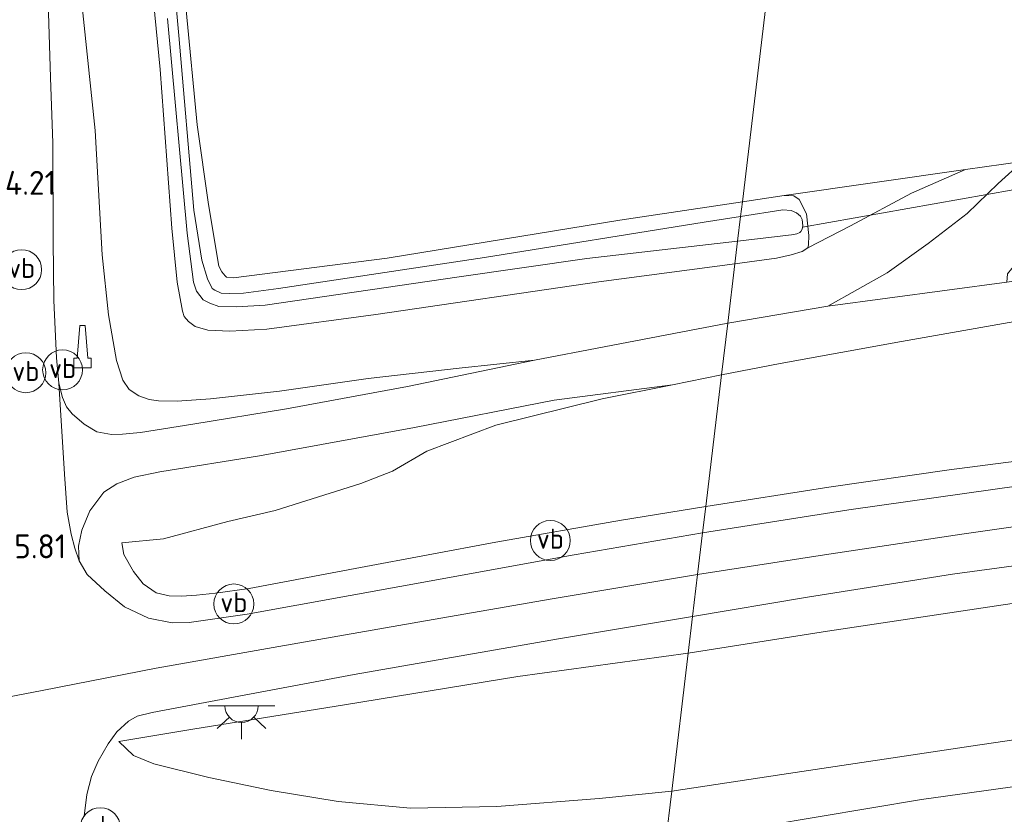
# Model space of a CAD drawing. Extents: x 126429 to 133038, y 413091 to 414846.
# Tile 49 of 256: x 127140 to 127214, y 413687 to 413747. Entities that reach past the tile are written whole.
import ezdxf
from ezdxf.enums import TextEntityAlignment as Align
from ezdxf.lldxf.tags import DXFTag

# ---------------------------------------------------------------- set-up
doc = ezdxf.new("R2010")
doc.units = 0
for name, color, linetype, lineweight in [('B-ME-BV-GELEIDECONSTRUCTIE-S', 210, 'Continuous', 25), ('B-ME-GR-BOUWLAND_AKKERBOUW-GV', 80, 'Continuous', 13), ('B-ME-GR-GRAS-GV', 60, 'Continuous', 13), ('B-ME-GW-TALUD_KRUIN-G', 90, 'Continuous', 18), ('B-ME-GW-TALUD_TEEN-G', 90, 'Continuous', 18), ('B-ME-IE-MEUBILAIR_WEGMEUBILAIR-S', 7, 'Continuous', 25), ('B-ME-KW-KUNSTWERK_DUIKER-G', 170, 'Continuous', 18), ('B-ME-OG-HOOGTEPUNT-S', 7, 'Continuous', 25), ('B-ME-OG-WATER_SLOOT-G', 120, 'Continuous', 18), ('B-ME-OG-WATER_SLOOT-GV', 120, 'Continuous', 18), ('B-ME-VH-ONVERHARD-GV', 252, 'Continuous', 18), ('B-ME-VH-VERHARDING_ASFALT-GV', 252, 'Continuous', 18), ('B-ME-VW-VERKEERSTEKEN_DRAAGCONSTRUCTIE-S', 7, 'Continuous', 25), ('B-ME-WH-WINTERBED-G', 150, 'WH-WINTERBED', 18)]:
    doc.layers.add(name, color=color, linetype=linetype, lineweight=lineweight)
doc.styles.add('NLCS-ISO', font='NLCS-ISO.ttf')
doc.styles.add('NLCS-ISO-ANNOTATIVE-T18', font='NLCS-ISO.ttf', dxfattribs={"height": 1.8})
doc.styles.get("Standard").update_dxf_attribs({"font": 'arial.ttf'})
tags = doc.linetypes.add('WH-WINTERBED', pattern='A,6,-3.5,["WB",Standard,S=1.8,R=0,X=-1.5,Y=-0.9],-3.5,6,-3.5,6,-3.5,6,-3.5,6,-3.5', length=51).pattern_tags.tags
tags[6] = DXFTag(74, 10)

# ---------------------------------------------------------------- blocks, each defined once
blk = doc.blocks.new('SAL-HOOGTELABEL-SO')
at = {"color": 0, "linetype": 'ByBlock', "lineweight": -2, "style": 'NLCS-ISO-ANNOTATIVE-T18'}
blk.add_attdef('HOOGTE', text='', height=1.8, dxfattribs=at).set_placement((2.788, 0), align=Align.RIGHT)
blk = doc.blocks.new('SIE-WEG_GELEIDECONSTRUCTIE-SO')
at = {"color": 0, "linetype": 'ByBlock', "lineweight": 18}
blk.add_lwpolyline([(0.402, -0.867), (0.202, 1.587), (-0.202, 1.587), (-0.402, -0.867), (-0.65, -0.867), (-0.65, -1.587), (0.65, -1.587), (0.65, -0.867)], close=True, dxfattribs=at)
blk = doc.blocks.new('SKL-ET_OV_LICHTPUNT-SO')
at = {"color": 0, "linetype": 'ByBlock', "lineweight": 18}
for points in [[(-1.25, 0), (-2.5, 0)], [(1.25, 0), (2.5, 0)], [(-0.915, -0.851), (-1.831, -1.703)], [(0, -1.25), (0, -2.5)], [(0.915, -0.851), (1.831, -1.703)]]:
    blk.add_lwpolyline(points, dxfattribs=at)
blk.add_lwpolyline([(0, 0), (1.25, 0, -1), (-1.25, 0)], format="xyb", close=True, dxfattribs=at)
blk = doc.blocks.new('SIE-WEG_PAAL_VERKEERSBORD-SO')
at = {"color": 0, "linetype": 'ByBlock', "lineweight": 18}
blk.add_circle((0, 0), 1.5, dxfattribs=at)
at = {"color": 0, "linetype": 'ByBlock', "lineweight": 18, "style": 'NLCS-ISO'}
blk.add_text('vb', height=1.5, dxfattribs=at).set_placement((0, 0.132), align=Align.MIDDLE_CENTER)

msp = doc.modelspace()

# ---------------------------------------------------------------- linework, layer by layer
at = {"layer": 'B-ME-GR-BOUWLAND_AKKERBOUW-GV'}
for points in [[(127211.541, 413875.01, 0.182), (127194.6265, 413733.3162, 0.5853), (127185.4335, 413731.9326, 0.5935), (127167.9492, 413729.0957, 0.8795), (127156.4185, 413727.6174, 1.1325), (127155.8961, 413727.6689, 1.1325), (127155.7884, 413727.7478, 1.1325), (127155.5391, 413728.0484, 1.1435), (127155.3163, 413728.4921, 1.1435), (127154.5424, 413733.1229, 1.1435), (127153.6936, 413739.0958, 0.9675), (127152.8669, 413747.6908, 0.8355)], [(127307.0025, 413744.1874, 1.115), (127301.8434, 413744.0591, 1.196), (127286.213, 413743.1377, 0.701), (127285.6663, 413743.2645, 0.677), (127283.359, 413743.1133, 0.685), (127269.0967, 413742.0333, 0.717), (127253.4505, 413740.5408, 0.645), (127245.8061, 413739.7424, 0.677), (127233.5441, 413738.3307, 0.765), (127223.7673, 413737.3253, 0.893), (127221.0482, 413736.972, 0.8795), (127215.6761, 413736.3457, 0.8945), (127211.3824, 413735.7327, 0.8197), (127197.7712, 413733.7895, 0.5825), (127194.6265, 413733.3162, 0.5853), (127211.541, 413875.01, 0.182)]]:
    msp.add_polyline3d(points, dxfattribs=at)
at = {"layer": 'B-ME-GR-GRAS-GV'}
for points in [[(127152.8669, 413747.6908, 0.8355), (127153.6936, 413739.0958, 0.9675), (127154.5424, 413733.1229, 1.1435), (127155.3163, 413728.4921, 1.1435), (127155.5391, 413728.0484, 1.1435), (127155.7884, 413727.7478, 1.1325), (127155.8961, 413727.6689, 1.1325), (127156.4185, 413727.6174, 1.1325), (127167.9492, 413729.0957, 0.8795), (127185.4335, 413731.9326, 0.5935), (127194.6265, 413733.3162, 0.5853), (127194.4952, 413732.2232, 0.1845), (127191.7548, 413731.7945, 0.1845), (127175.261, 413729.1365, 0.1845), (127159.7981, 413726.8171, 0.1845), (127157.1527, 413726.4498, 0.1845), (127156.1228, 413726.4429, 0.1845), (127155.4742, 413726.4645, 0.1845), (127155.0069, 413726.68, 0.1845), (127154.8062, 413726.8035, 0.1845), (127154.446, 413727.5226, 0.1845), (127154.036, 413728.9234, 0.1845), (127153.4363, 413732.6913, 0.1845), (127152.2997, 413745.798, 0.1845), (127151.1121, 413759.0543, 0.1845)], [(127149.5687, 413756.849, 1.0665), (127150.8958, 413743.2565, 1.3305), (127151.7788, 413731.3393, 1.3965), (127152.1906, 413727.2754, 1.6825), (127152.5898, 413725.1073, 1.6935), (127152.7056, 413724.7163, 1.6935), (127153.0434, 413724.3333, 1.6935), (127153.5367, 413723.9415, 1.6935), (127154.4849, 413723.667, 1.6935), (127156.1289, 413723.6158, 1.7045), (127158.9126, 413723.7446, 1.5945), (127167.1089, 413724.8665, 1.1765), (127183.8538, 413727.3138, 0.9455), (127194.0678, 413728.6651, 1.0297), (127193.533, 413724.2048, 2.4263), (127184.2474, 413722.4198, 2.874), (127179.0278, 413721.4362, 3.1051), (127173.3623, 413720.8172, 3.2975), (127166.513, 413720.0521, 3.6815), (127159.8649, 413719.0885, 4.1695), (127154.6928, 413718.5344, 4.4895), (127152.1892, 413718.3579, 4.7695), (127150.7747, 413718.3684, 4.8095), (127150.0701, 413718.4836, 4.8095), (127149.3117, 413718.7569, 4.8255), (127148.5692, 413719.2316, 4.8655), (127148.1049, 413719.9279, 4.8255), (127147.6354, 413721.4036, 4.7535), (127147.033, 413724.8367, 4.4735), (127146.5434, 413729.3298, 4.2495), (127146.0215, 413738.6587, 3.8815), (127144.8258, 413750.1413, 3.7935)], [(127151.4432, 413747.0625, 0.1845), (127152.9246, 413730.9531, 0.1845), (127153.3957, 413727.2772, 0.1845), (127153.625, 413726.6043, 0.1845), (127154.1289, 413725.9582, 0.1845), (127154.6277, 413725.7137, 0.1845), (127155.3028, 413725.4587, 0.1845), (127156.6314, 413725.4391, 0.1845), (127158.7779, 413725.5533, 0.1845), (127173.3635, 413727.6738, 0.1845), (127182.9345, 413729.06, 0.1845), (127194.2722, 413730.3668, 0.1845), (127194.0678, 413728.6651, 1.0297), (127183.8538, 413727.3138, 0.9455), (127167.1089, 413724.8665, 1.1765), (127158.9126, 413723.7446, 1.5945), (127156.1289, 413723.6158, 1.7045), (127154.4849, 413723.667, 1.6935), (127153.5367, 413723.9415, 1.6935), (127153.0434, 413724.3333, 1.6935), (127152.7056, 413724.7163, 1.6935), (127152.5898, 413725.1073, 1.6935), (127152.1906, 413727.2754, 1.6825), (127151.7788, 413731.3393, 1.3965), (127150.8958, 413743.2565, 1.3305), (127149.5687, 413756.849, 1.0665)], [(127144.8258, 413750.1413, 3.7935), (127146.0215, 413738.6587, 3.8815), (127146.5434, 413729.3298, 4.2495), (127147.033, 413724.8367, 4.4735), (127147.6354, 413721.4036, 4.7535), (127148.1049, 413719.9279, 4.8255), (127148.5692, 413719.2316, 4.8655), (127149.3117, 413718.7569, 4.8255), (127150.0701, 413718.4836, 4.8095), (127150.7747, 413718.3684, 4.8095), (127152.1892, 413718.3579, 4.7695), (127154.6928, 413718.5344, 4.4895), (127159.8649, 413719.0885, 4.1695), (127166.513, 413720.0521, 3.6815), (127173.3623, 413720.8172, 3.2975), (127179.0278, 413721.4362, 3.1051), (127169.4677, 413719.4488, 3.6085), (127160.3963, 413717.7696, 4.2295), (127153.3672, 413716.6211, 4.7155), (127149.4372, 413715.9879, 4.9405), (127148.0677, 413715.8643, 5.0125), (127147.2584, 413715.8589, 5.0215), (127146.138, 413716.0544, 5.0755), (127145.1899, 413716.6326, 5.0665), (127144.2829, 413717.3937, 5.0215), (127143.8746, 413717.9305, 5.0125), (127143.5717, 413718.6146, 4.9845), (127143.2833, 413719.7022, 4.9705), (127143.1132, 413721.607, 4.8025), (127142.9272, 413725.9073, 4.6835), (127142.8623, 413730.3832, 4.3475), (127142.8308, 413737.727, 3.9835), (127142.6581, 413742.6393, 3.9065), (127142.4117, 413750.751, 3.8435)], [(127309.3114, 413722.3936, 5.927), (127301.0348, 413722.0129, 5.927), (127290.0118, 413721.3862, 5.927), (127282.6855, 413720.8574, 5.927), (127270.9479, 413719.997, 5.965), (127260.7171, 413718.819, 5.965), (127244.8013, 413717.2454, 5.9935), (127231.4307, 413715.8475, 5.9935), (127218.1063, 413714.2116, 5.9935), (127210.1589, 413713.1869, 5.9935), (127201.1126, 413711.9004, 6.0125), (127191.8838, 413710.4468, 5.9881), (127193.0682, 413720.3276, 2.5978), (127197.4668, 413721.1813, 2.546), (127206.5866, 413722.8312, 2.446), (127215.0798, 413724.3345, 2.376), (127225.7665, 413725.76, 2.416), (127236.9366, 413727.0728, 2.476), (127250.1845, 413728.4489, 2.476), (127264.6307, 413729.7828, 2.516), (127279.1859, 413731.0503, 2.476), (127290.7788, 413731.8852, 2.486), (127302.2619, 413732.4194, 2.366), (127305.9826, 413732.5993, 2.3853)], [(127312.1276, 413720.8998, 5.984), (127299.8097, 413720.2746, 6.003), (127287.4892, 413719.5603, 6.022), (127277.4487, 413718.8115, 6.0125), (127265.0572, 413717.7385, 6.0125), (127250.8947, 413716.2904, 6.022), (127236.596, 413714.7552, 6.022), (127219.8211, 413712.6158, 6.022), (127202.6165, 413710.1936, 6.022), (127191.645, 413708.4548, 6.022), (127191.8838, 413710.4468, 5.9881), (127201.1126, 413711.9004, 6.0125), (127210.1589, 413713.1869, 5.9935), (127218.1063, 413714.2116, 5.9935), (127231.4307, 413715.8475, 5.9935), (127244.8013, 413717.2454, 5.9935), (127260.7171, 413718.819, 5.965), (127270.9479, 413719.997, 5.965), (127282.6855, 413720.8574, 5.927), (127290.0118, 413721.3862, 5.927), (127301.0348, 413722.0129, 5.927), (127309.3114, 413722.3936, 5.927)], [(127218.904, 413703.7548, 5.929), (127201.016, 413701.0862, 5.965), (127190.5645, 413699.4415, 5.9554), (127190.8933, 413702.1839, 6.022), (127199.5071, 413703.6323, 6.022), (127210.4118, 413705.36, 6.022), (127225.9055, 413707.4629, 6.022)], [(127145.1878, 413687.1903, 5.6965), (127145.3846, 413688.8235, 5.7445), (127145.7377, 413690.1745, 5.8245), (127146.2496, 413691.317, 5.8405), (127146.9987, 413692.6177, 5.8725), (127147.6474, 413693.5373, 5.9205), (127148.5362, 413694.3282, 5.9845), (127149.1757, 413694.6946, 6.0085), (127150.3128, 413694.9819, 6.0085), (127153.8855, 413695.6453, 6.0005), (127165.4797, 413697.8191, 5.9925), (127180.8093, 413700.4993, 6.0005), (127190.8933, 413702.1839, 6.022), (127190.5645, 413699.4415, 5.9554), (127177.7563, 413697.6777, 5.895), (127164.735, 413695.545, 5.8635), (127153.3638, 413693.7381, 5.8215), (127147.7995, 413692.791, 5.8475), (127148.8923, 413691.7446, 5.679), (127150.4252, 413691.1254, 5.373), (127154.5462, 413690.0962, 4.644), (127159.2514, 413689.116, 4.086), (127164.2814, 413688.2914, 3.6), (127169.7028, 413687.788, 3.042), (127176.1969, 413687.9213, 2.826), (127183.8816, 413688.5121, 2.763), (127189.3204, 413689.0629, 2.751), (127188.8547, 413685.178, 2.5297)], [(127222.312, 413690.425, 2.487), (127208.0821, 413688.4376, 2.5155), (127192.5647, 413685.8393, 2.5345), (127188.8547, 413685.178, 2.5297), (127189.3204, 413689.0629, 2.751), (127197.5813, 413690.3313, 2.768), (127211.7845, 413692.4527, 2.758), (127224.7315, 413694.3479, 2.7359)]]:
    msp.add_polyline3d(points, dxfattribs=at)
for points in [[(127201.0554, 413725.479, 2.418), (127193.533, 413724.2048, 2.4263), (127194.0678, 413728.6651, 1.0297), (127197.1962, 413729.079, 1.0555), (127198.3034, 413729.3373, 1.0555), (127199.1283, 413729.5923, 1.0555), (127199.5511, 413729.8506, 1.0555), (127202.7459, 413731.5179, 0.7062), (127207.3226, 413733.9513, 0.5412), (127211.3824, 413735.7327, 0.8197), (127215.6761, 413736.3457, 0.8945), (127213.8458, 413734.6855, 1.337), (127211.5053, 413732.4275, 1.8095), (127208.583, 413730.1916, 2.1695), (127205.492, 413727.9942, 2.3195)], [(127202.7459, 413731.5179, 0.7062), (127199.5511, 413729.8506, 1.0555), (127199.6045, 413730.0746, 1.0555), (127199.6272, 413730.7892, 1.0555), (127199.4516, 413732.3993, 0.6925), (127198.8948, 413733.4947, 0.5605), (127198.4808, 413733.7667, 0.5605), (127197.7712, 413733.7895, 0.5825), (127211.3824, 413735.7327, 0.8197), (127207.3226, 413733.9513, 0.5412)], [(127198.8948, 413733.4947, 0.5605), (127199.4516, 413732.3993, 0.6925), (127199.6272, 413730.7892, 1.0555), (127199.6045, 413730.0746, 1.0555), (127199.5511, 413729.8506, 1.0555), (127199.1283, 413729.5923, 1.0555), (127198.3034, 413729.3373, 1.0555), (127197.1962, 413729.079, 1.0555), (127194.0678, 413728.6651, 1.0297), (127194.2722, 413730.3668, 0.1845), (127198.3151, 413730.8328, 0.1845), (127198.7252, 413730.914, 0.1845), (127198.9493, 413731.0154, 0.1845), (127199.0238, 413731.0908, 0.1845), (127199.1225, 413731.2663, 0.1845), (127199.1708, 413731.5165, 0.1845), (127199.1177, 413731.9932, 0.1845), (127198.9911, 413732.2422, 0.1845), (127198.6915, 413732.4882, 0.1845), (127198.2874, 413732.6614, 0.1845), (127197.655, 413732.7176, 0.1845), (127194.4952, 413732.2232, 0.1845), (127194.6265, 413733.3162, 0.5853), (127197.7712, 413733.7895, 0.5825), (127198.4808, 413733.7667, 0.5605)], [(127153.6279, 413703.7918, 5.9115), (127152.5094, 413703.7044, 5.8875), (127151.5867, 413703.7382, 5.8715), (127150.6061, 413703.9515, 5.8395), (127149.6263, 413704.6384, 5.8315), (127148.9106, 413705.5728, 5.7755), (127148.1828, 413706.827, 5.6155), (127148.0171, 413707.7051, 5.5035), (127151.1573, 413708.0258, 5.1475), (127155.9822, 413709.317, 4.7245), (127159.5513, 413710.1501, 4.4455), (127165.9675, 413712.1713, 4.0135), (127168.3425, 413713.0853, 3.8335), (127170.9403, 413714.5864, 3.7435), (127176.1116, 413716.535, 3.3295), (127184.1018, 413718.5217, 2.9965), (127189.3832, 413719.5854, 2.7617), (127193.0682, 413720.3276, 2.5978), (127191.8838, 413710.4468, 5.9881), (127185.5442, 413709.4203, 5.9915), (127176.103, 413707.7587, 5.9515), (127165.9439, 413705.8723, 5.9355), (127157.5813, 413704.2978, 5.9195), (127155.0657, 413703.9413, 5.9195)], [(127151.5867, 413703.7382, 5.8715), (127152.5094, 413703.7044, 5.8875), (127153.6279, 413703.7918, 5.9115), (127155.0657, 413703.9413, 5.9195), (127157.5813, 413704.2978, 5.9195), (127165.9439, 413705.8723, 5.9355), (127176.103, 413707.7587, 5.9515), (127185.5442, 413709.4203, 5.9915), (127191.8838, 413710.4468, 5.9881), (127191.645, 413708.4548, 6.022), (127181.9952, 413706.8029, 6.011), (127168.9104, 413704.4437, 5.943), (127157.438, 413702.3719, 6.0025), (127153.0894, 413701.7271, 5.977), (127151.8155, 413701.7186, 5.9515), (127150.0171, 413702.0689, 5.96), (127148.23, 413702.9118, 5.9515), (127146.757, 413704.1122, 5.8665), (127145.4094, 413705.336, 5.8155), (127144.8292, 413706.3725, 5.773), (127144.7583, 413707.4613, 5.62), (127145.0254, 413708.6729, 5.569), (127145.6102, 413710.1206, 5.4245), (127146.6837, 413711.5291, 5.2885), (127147.6402, 413712.1351, 5.2205), (127148.9599, 413712.638, 5.1185), (127150.8835, 413713.033, 4.9485), (127158.3688, 413714.2389, 4.396), (127169.9943, 413716.3824, 3.58), (127180.5015, 413718.4133, 2.9595), (127189.3832, 413719.5854, 2.7617), (127184.1018, 413718.5217, 2.9965), (127176.1116, 413716.535, 3.3295), (127170.9403, 413714.5864, 3.7435), (127168.3425, 413713.0853, 3.8335), (127165.9675, 413712.1713, 4.0135), (127159.5513, 413710.1501, 4.4455), (127155.9822, 413709.317, 4.7245), (127151.1573, 413708.0258, 5.1475), (127148.0171, 413707.7051, 5.5035), (127148.1828, 413706.827, 5.6155), (127148.9106, 413705.5728, 5.7755), (127149.6263, 413704.6384, 5.8315), (127150.6061, 413703.9515, 5.8395)], [(127197.5813, 413690.3313, 2.768), (127189.3204, 413689.0629, 2.751), (127190.5645, 413699.4415, 5.9554), (127201.016, 413701.0862, 5.965), (127218.904, 413703.7548, 5.929), (127223.4578, 413704.5069, 5.9548), (127224.7315, 413694.3479, 2.7359), (127211.7845, 413692.4527, 2.758)], [(127176.1969, 413687.9213, 2.826), (127169.7028, 413687.788, 3.042), (127164.2814, 413688.2914, 3.6), (127159.2514, 413689.116, 4.086), (127154.5462, 413690.0962, 4.644), (127150.4252, 413691.1254, 5.373), (127148.8923, 413691.7446, 5.679), (127147.7995, 413692.791, 5.8475), (127153.3638, 413693.7381, 5.8215), (127164.735, 413695.545, 5.8635), (127177.7563, 413697.6777, 5.895), (127190.5645, 413699.4415, 5.9554), (127189.3204, 413689.0629, 2.751), (127183.8816, 413688.5121, 2.763)], [(127197.745, 413682.0999, 1.35), (127188.2558, 413680.1814, 1.35), (127188.8547, 413685.178, 2.5297), (127192.5647, 413685.8393, 2.5345), (127208.0821, 413688.4376, 2.5155), (127222.312, 413690.425, 2.487), (127225.1886, 413690.8413, 2.487), (127225.7735, 413686.3385, 1.3545), (127211.3146, 413684.3827, 1.304)]]:
    msp.add_polyline3d(points, close=True, dxfattribs=at)
at = {"layer": 'B-ME-GW-TALUD_KRUIN-G'}
for points in [[(127144.261, 413761.98, 3.605), (127144.8258, 413750.1413, 3.7935), (127146.0215, 413738.6587, 3.8815), (127146.5434, 413729.3298, 4.2495), (127147.033, 413724.8367, 4.4735), (127147.6354, 413721.4036, 4.7535), (127148.1049, 413719.9279, 4.8255), (127148.5692, 413719.2316, 4.8655), (127149.3117, 413718.7569, 4.8255), (127150.0701, 413718.4836, 4.8095), (127150.7747, 413718.3684, 4.8095), (127152.1892, 413718.3579, 4.7695), (127154.6928, 413718.5344, 4.4895), (127159.8649, 413719.0885, 4.1695), (127166.513, 413720.0521, 3.6815), (127173.3623, 413720.8172, 3.2975), (127179.0278, 413721.4362, 3.1051)], [(127201.0554, 413725.479, 2.418), (127193.533, 413724.2048, 2.4263)], [(127193.533, 413724.2048, 2.4263), (127184.2474, 413722.4198, 2.874), (127179.0278, 413721.4362, 3.1051)], [(127309.3114, 413722.3936, 5.927), (127301.0348, 413722.0129, 5.927), (127290.0118, 413721.3862, 5.927), (127282.6855, 413720.8574, 5.927), (127270.9479, 413719.997, 5.965), (127260.7171, 413718.819, 5.965), (127244.8013, 413717.2454, 5.9935), (127231.4307, 413715.8475, 5.9935), (127218.1063, 413714.2116, 5.9935), (127210.1589, 413713.1869, 5.9935), (127201.1126, 413711.9004, 6.0125), (127191.8838, 413710.4468, 5.9881)], [(127191.8838, 413710.4468, 5.9881), (127185.5442, 413709.4203, 5.9915), (127176.103, 413707.7587, 5.9515), (127165.9439, 413705.8723, 5.9355), (127157.5813, 413704.2978, 5.9195), (127155.0657, 413703.9413, 5.9195), (127153.6279, 413703.7918, 5.9115), (127152.5094, 413703.7044, 5.8875), (127151.5867, 413703.7382, 5.8715), (127150.6061, 413703.9515, 5.8395), (127149.6263, 413704.6384, 5.8315), (127148.9106, 413705.5728, 5.7755), (127148.1828, 413706.827, 5.6155), (127148.0171, 413707.7051, 5.5035)], [(127190.5645, 413699.4415, 5.9554), (127201.016, 413701.0862, 5.965), (127218.904, 413703.7548, 5.929), (127223.4578, 413704.5069, 5.9548)], [(127190.5645, 413699.4415, 5.9554), (127177.7563, 413697.6777, 5.895), (127164.735, 413695.545, 5.8635), (127153.3638, 413693.7381, 5.8215), (127147.7995, 413692.791, 5.8475)], [(127225.1886, 413690.8413, 2.487), (127222.312, 413690.425, 2.487), (127208.0821, 413688.4376, 2.5155), (127192.5647, 413685.8393, 2.5345), (127188.8547, 413685.178, 2.5297)]]:
    msp.add_polyline3d(points, dxfattribs=at)
at = {"layer": 'B-ME-GW-TALUD_TEEN-G'}
for points in [[(127199.5511, 413729.8506, 1.0555), (127202.7459, 413731.5179, 0.7062), (127207.3226, 413733.9513, 0.5412), (127211.3824, 413735.7327, 0.8197)], [(127193.0682, 413720.3276, 2.5978), (127197.4668, 413721.1813, 2.546), (127206.5866, 413722.8312, 2.446), (127215.0798, 413724.3345, 2.376), (127225.7665, 413725.76, 2.416), (127236.9366, 413727.0728, 2.476), (127250.1845, 413728.4489, 2.476), (127264.6307, 413729.7828, 2.516), (127279.1859, 413731.0503, 2.476), (127290.7788, 413731.8852, 2.486), (127302.2619, 413732.4194, 2.366), (127305.9826, 413732.5993, 2.3853)], [(127193.0682, 413720.3276, 2.5978), (127189.3832, 413719.5854, 2.7617), (127184.1018, 413718.5217, 2.9965), (127176.1116, 413716.535, 3.3295), (127170.9403, 413714.5864, 3.7435), (127168.3425, 413713.0853, 3.8335), (127165.9675, 413712.1713, 4.0135), (127159.5513, 413710.1501, 4.4455), (127155.9822, 413709.317, 4.7245), (127151.1573, 413708.0258, 5.1475), (127148.0171, 413707.7051, 5.5035)], [(127189.3204, 413689.0629, 2.751), (127197.5813, 413690.3313, 2.768), (127211.7845, 413692.4527, 2.758), (127224.7315, 413694.3479, 2.7359)], [(127189.3204, 413689.0629, 2.751), (127183.8816, 413688.5121, 2.763), (127176.1969, 413687.9213, 2.826), (127169.7028, 413687.788, 3.042), (127164.2814, 413688.2914, 3.6), (127159.2514, 413689.116, 4.086), (127154.5462, 413690.0962, 4.644), (127150.4252, 413691.1254, 5.373), (127148.8923, 413691.7446, 5.679), (127147.7995, 413692.791, 5.8475)]]:
    msp.add_polyline3d(points, dxfattribs=at)
at = {"layer": 'B-ME-KW-KUNSTWERK_DUIKER-G'}
msp.add_polyline3d([(127199.1353, 413731.4118, 0.335), (127222.8638, 413735.6032, 0.335)], dxfattribs=at)
at = {"layer": 'B-ME-OG-WATER_SLOOT-G'}
for points in [[(127148.906, 413767.5873, 0.977), (127149.5687, 413756.849, 1.0665), (127150.8958, 413743.2565, 1.3305), (127151.7788, 413731.3393, 1.3965), (127152.1906, 413727.2754, 1.6825), (127152.5898, 413725.1073, 1.6935), (127152.7056, 413724.7163, 1.6935), (127153.0434, 413724.3333, 1.6935), (127153.5367, 413723.9415, 1.6935), (127154.4849, 413723.667, 1.6935), (127156.1289, 413723.6158, 1.7045), (127158.9126, 413723.7446, 1.5945), (127167.1089, 413724.8665, 1.1765), (127183.8538, 413727.3138, 0.9455), (127194.0678, 413728.6651, 1.0297)], [(127194.6265, 413733.3162, 0.5853), (127185.4335, 413731.9326, 0.5935), (127167.9492, 413729.0957, 0.8795), (127156.4185, 413727.6174, 1.1325), (127155.8961, 413727.6689, 1.1325), (127155.7884, 413727.7478, 1.1325), (127155.5391, 413728.0484, 1.1435), (127155.3163, 413728.4921, 1.1435), (127154.5424, 413733.1229, 1.1435), (127153.6936, 413739.0958, 0.9675), (127152.8669, 413747.6908, 0.8355), (127151.9769, 413759.1264, 0.797)], [(127194.0678, 413728.6651, 1.0297), (127197.1962, 413729.079, 1.0555), (127198.3034, 413729.3373, 1.0555), (127199.1283, 413729.5923, 1.0555), (127199.5511, 413729.8506, 1.0555), (127199.6045, 413730.0746, 1.0555), (127199.6272, 413730.7892, 1.0555), (127199.4516, 413732.3993, 0.6925), (127198.8948, 413733.4947, 0.5605), (127198.4808, 413733.7667, 0.5605), (127197.7712, 413733.7895, 0.5825), (127194.6265, 413733.3162, 0.5853)]]:
    msp.add_polyline3d(points, dxfattribs=at)
at = {"layer": 'B-ME-OG-WATER_SLOOT-GV'}
msp.add_polyline3d([(127151.1121, 413759.0543, 0.1845), (127152.2997, 413745.798, 0.1845), (127153.4363, 413732.6913, 0.1845), (127154.036, 413728.9234, 0.1845), (127154.446, 413727.5226, 0.1845), (127154.8062, 413726.8035, 0.1845), (127155.0069, 413726.68, 0.1845), (127155.4742, 413726.4645, 0.1845), (127156.1228, 413726.4429, 0.1845), (127157.1527, 413726.4498, 0.1845), (127159.7981, 413726.8171, 0.1845), (127175.261, 413729.1365, 0.1845), (127191.7548, 413731.7945, 0.1845), (127194.4952, 413732.2232, 0.1845), (127194.2722, 413730.3668, 0.1845), (127182.9345, 413729.06, 0.1845), (127173.3635, 413727.6738, 0.1845), (127158.7779, 413725.5533, 0.1845), (127156.6314, 413725.4391, 0.1845), (127155.3028, 413725.4587, 0.1845), (127154.6277, 413725.7137, 0.1845), (127154.1289, 413725.9582, 0.1845), (127153.625, 413726.6043, 0.1845), (127153.3957, 413727.2772, 0.1845), (127152.9246, 413730.9531, 0.1845), (127151.4432, 413747.0625, 0.1845)], dxfattribs=at)
msp.add_polyline3d([(127198.3151, 413730.8328, 0.1845), (127194.2722, 413730.3668, 0.1845), (127194.4952, 413732.2232, 0.1845), (127197.655, 413732.7176, 0.1845), (127198.2874, 413732.6614, 0.1845), (127198.6915, 413732.4882, 0.1845), (127198.9911, 413732.2422, 0.1845), (127199.1177, 413731.9932, 0.1845), (127199.1708, 413731.5165, 0.1845), (127199.1225, 413731.2663, 0.1845), (127199.0238, 413731.0908, 0.1845), (127198.9493, 413731.0154, 0.1845), (127198.7252, 413730.914, 0.1845)], close=True, dxfattribs=at)
at = {"layer": 'B-ME-VH-ONVERHARD-GV'}
msp.add_polyline3d([(127214.5011, 413727.2763, 2.378), (127201.0554, 413725.479, 2.418), (127205.492, 413727.9942, 2.3195), (127208.583, 413730.1916, 2.1695), (127211.5053, 413732.4275, 1.8095), (127213.8458, 413734.6855, 1.337), (127215.6761, 413736.3457, 0.8945), (127221.0482, 413736.972, 0.8795), (127219.9235, 413733.9562, 1.0895), (127216.615, 413729.8267, 1.8545), (127214.8606, 413728.2974, 2.177), (127214.5392, 413727.9051, 2.267)], close=True, dxfattribs=at)
at = {"layer": 'B-ME-VH-VERHARDING_ASFALT-GV'}
for points in [[(127142.4117, 413750.751, 3.8435), (127142.6581, 413742.6393, 3.9065), (127142.8308, 413737.727, 3.9835), (127142.8623, 413730.3832, 4.3475), (127142.9272, 413725.9073, 4.6835), (127143.1132, 413721.607, 4.8025), (127143.2833, 413719.7022, 4.9705), (127143.708, 413712.8637, 5.326), (127143.9181, 413710.0199, 5.411), (127144.2147, 413708.3608, 5.5725), (127144.4968, 413707.3172, 5.5555), (127144.8292, 413706.3725, 5.773), (127145.4094, 413705.336, 5.8155), (127146.757, 413704.1122, 5.8665), (127148.23, 413702.9118, 5.9515), (127150.0171, 413702.0689, 5.96), (127151.8155, 413701.7186, 5.9515), (127153.0894, 413701.7271, 5.977), (127157.438, 413702.3719, 6.0025), (127168.9104, 413704.4437, 5.943), (127181.9952, 413706.8029, 6.011), (127191.645, 413708.4548, 6.022), (127191.2701, 413705.3275, 6.0485), (127190.8933, 413702.1839, 6.022), (127180.8093, 413700.4993, 6.0005), (127165.4797, 413697.8191, 5.9925), (127153.8855, 413695.6453, 6.0005), (127150.3128, 413694.9819, 6.0085), (127149.1757, 413694.6946, 6.0085), (127148.5362, 413694.3282, 5.9845), (127147.6474, 413693.5373, 5.9205), (127146.9987, 413692.6177, 5.8725), (127146.2496, 413691.317, 5.8405), (127145.7377, 413690.1745, 5.8245), (127145.3846, 413688.8235, 5.7445), (127145.1878, 413687.1903, 5.6965)], [(127309.5197, 413714.7598, 5.946), (127292.2142, 413713.8123, 6.003), (127275.1051, 413712.5309, 6.0315), (127258.1909, 413710.9867, 6.041), (127241.014, 413709.2539, 6.022), (127225.9055, 413707.4629, 6.022), (127210.4118, 413705.36, 6.022), (127199.5071, 413703.6323, 6.022), (127190.8933, 413702.1839, 6.022), (127191.2701, 413705.3275, 6.0485), (127191.645, 413708.4548, 6.022), (127202.6165, 413710.1936, 6.022), (127219.8211, 413712.6158, 6.022), (127236.596, 413714.7552, 6.022), (127250.8947, 413716.2904, 6.022), (127265.0572, 413717.7385, 6.0125), (127277.4487, 413718.8115, 6.0125), (127287.4892, 413719.5603, 6.022), (127299.8097, 413720.2746, 6.003), (127312.1276, 413720.8998, 5.984)]]:
    msp.add_polyline3d(points, dxfattribs=at)
for points in [[(127197.4668, 413721.1813, 2.546), (127193.0682, 413720.3276, 2.5978), (127193.533, 413724.2048, 2.4263), (127201.0554, 413725.479, 2.418), (127214.5011, 413727.2763, 2.378), (127223.9445, 413728.624, 2.398), (127235.7661, 413730.0582, 2.368), (127254.8748, 413732.1768, 2.368), (127272.88, 413733.9011, 2.328), (127285.0481, 413734.6577, 2.398), (127298.4679, 413735.4546, 2.338), (127305.8014, 413735.9258, 2.338), (127305.9826, 413732.5993, 2.3853), (127302.2619, 413732.4194, 2.366), (127290.7788, 413731.8852, 2.486), (127279.1859, 413731.0503, 2.476), (127264.6307, 413729.7828, 2.516), (127250.1845, 413728.4489, 2.476), (127236.9366, 413727.0728, 2.476), (127225.7665, 413725.76, 2.416), (127215.0798, 413724.3345, 2.376), (127206.5866, 413722.8312, 2.446)], [(127169.9943, 413716.3824, 3.58), (127158.3688, 413714.2389, 4.396), (127150.8835, 413713.033, 4.9485), (127148.9599, 413712.638, 5.1185), (127147.6402, 413712.1351, 5.2205), (127146.6837, 413711.5291, 5.2885), (127145.6102, 413710.1206, 5.4245), (127145.0254, 413708.6729, 5.569), (127144.7583, 413707.4613, 5.62), (127144.8292, 413706.3725, 5.773), (127144.4968, 413707.3172, 5.5555), (127144.2147, 413708.3608, 5.5725), (127143.9181, 413710.0199, 5.411), (127143.708, 413712.8637, 5.326), (127143.2833, 413719.7022, 4.9705), (127143.5717, 413718.6146, 4.9845), (127143.8746, 413717.9305, 5.0125), (127144.2829, 413717.3937, 5.0215), (127145.1899, 413716.6326, 5.0665), (127146.138, 413716.0544, 5.0755), (127147.2584, 413715.8589, 5.0215), (127148.0677, 413715.8643, 5.0125), (127149.4372, 413715.9879, 4.9405), (127153.3672, 413716.6211, 4.7155), (127160.3963, 413717.7696, 4.2295), (127169.4677, 413719.4488, 3.6085), (127179.0278, 413721.4362, 3.1051), (127184.2474, 413722.4198, 2.874), (127193.533, 413724.2048, 2.4263), (127193.0682, 413720.3276, 2.5978), (127189.3832, 413719.5854, 2.7617), (127180.5015, 413718.4133, 2.9595)]]:
    msp.add_polyline3d(points, close=True, dxfattribs=at)
at = {"layer": 'B-ME-WH-WINTERBED-G'}
for points in [[(127308.0318, 413717.6678, 6.057), (127300.3288, 413717.3501, 6.057), (127291.1134, 413716.7006, 6.057), (127281.4934, 413715.9896, 6.057), (127268.3826, 413714.9369, 6.057), (127253.4612, 413713.4903, 6.0655), (127241.4984, 413712.3033, 6.074), (127225.4469, 413710.4164, 6.074), (127211.1178, 413708.3707, 6.074), (127200.791, 413706.8128, 6.0485), (127191.2701, 413705.3275, 6.0485)], [(127191.2701, 413705.3275, 6.0485), (127180.3546, 413703.4989, 6.142), (127170.8358, 413701.8617, 6.086), (127159.8152, 413699.9347, 6.037), (127150.5936, 413698.2994, 6.093), (127142.0367, 413696.6337, 6.121), (127134.3355, 413695.1484, 6.128)]]:
    msp.add_polyline3d(points, dxfattribs=at)

# ---------------------------------------------------------------- block references
at = {"layer": 'B-ME-BV-GELEIDECONSTRUCTIE-S'}
msp.add_blockref('SIE-WEG_GELEIDECONSTRUCTIE-SO', (127145.0721, 413722.4319, 4.832), dxfattribs=at)
at = {"layer": 'B-ME-IE-MEUBILAIR_WEGMEUBILAIR-S'}
msp.add_blockref('SKL-ET_OV_LICHTPUNT-SO', (127157.015, 413695.475, 5.97), dxfattribs=at)
at = {"layer": 'B-ME-OG-HOOGTEPUNT-S'}
for p, values in [((127140.2936, 413733.8381, 4.207), {'HOOGTE': '4.21'}), ((127141.0677, 413706.5506, 5.807), {'HOOGTE': '5.81'})]:
    msp.add_blockref('SAL-HOOGTELABEL-SO', p, dxfattribs=at).add_auto_attribs(values)
at = {"layer": 'B-ME-VW-VERKEERSTEKEN_DRAAGCONSTRUCTIE-S'}
for p in [(127140.4991, 413728.2197, 4.582), (127143.5745, 413720.7004, 4.922), (127140.813, 413720.4843, 5.002), (127180.2051, 413707.8897, 5.8645), (127156.4358, 413703.1245, 5.942), (127146.4082, 413686.331, 5.6375)]:
    msp.add_blockref('SIE-WEG_PAAL_VERKEERSBORD-SO', p, dxfattribs=at)

doc.saveas('drawing.dxf')
